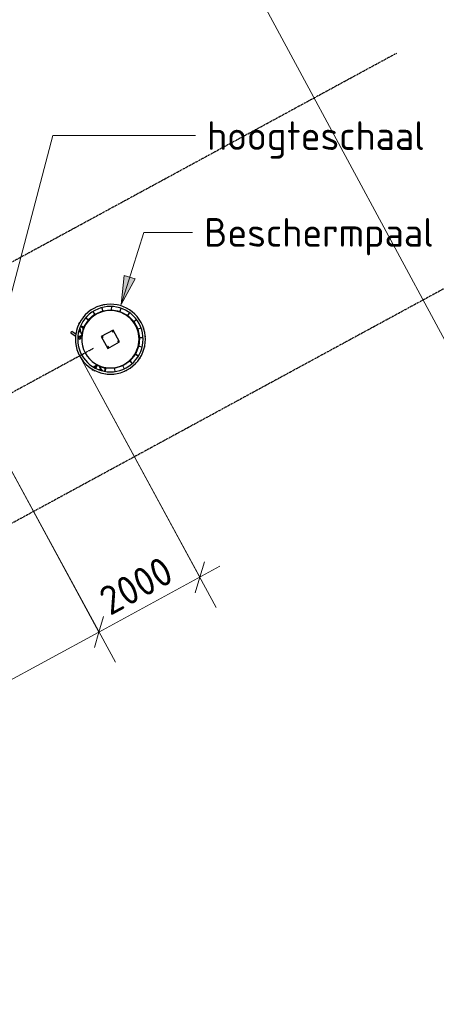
# Model space of a CAD drawing. Header units: millimetres. Extents: x 1069 to 250059, y -65909 to 70891.
# Tile 40 of 109: x 106157 to 113419, y -1448 to 15712. Entities that reach past the tile are written whole.
import ezdxf

# ---------------------------------------------------------------- set-up
doc = ezdxf.new("R2010")
doc.units = ezdxf.units.MM
doc.linetypes.add('Grid Line', pattern=[22.225, 12.7, -3.175, 3.175, -3.175])
for name, color, linetype, lineweight in [('B-CO-OG-INFO-G', 50, 'Continuous', 18), ('N-CO-BC-BETONVORM-G', 50, 'Continuous', 25), ('N-CO-BC-BETONVORM-G-1', 50, 'Continuous', 18), ('N-CO-HC-HOUTVORM-G', 30, 'Continuous', 18), ('N-CO-KC-KUNSTSTOFVORM-G', 7, 'Continuous', 13), ('N-CO-SC-STAALVORM-G', 10, 'Continuous', 25), ('X-XX-AL-M', 7, 'Continuous', 18), ('X-XX-AL-M-200', 7, 'Continuous', 18), ('X-XX-AL-T25-1', 7, 'Continuous', 13), ('X-XX-AL-T25-2', 210, 'Continuous', 13), ('X_XX_AL_STRAMIENLIJN_G-1', 7, 'Grid Line', 25), ('XR-463688-KL_Blauwverlaat_dwg-1', 50, 'Continuous', 18)]:
    doc.layers.add(name, color=color, linetype=linetype, lineweight=lineweight)
doc.styles.add('NLCS-ISO_3', font='NLCS-ISO.ttf', dxfattribs={"height": 500})
doc.dimstyles.new('2_5_NLCS_diagonal', dxfattribs={"dimscale": 304.8, "dimtxt": 501.377484, "dimasz": 1.312336, "dimexe": 1.968504, "dimexo": 0.0625, "dimgap": 0, "dimtad": 1, "dimdec": 0, "dimzin": 0, "dimdsep": 46, "dimtxsty": 'NLCS-ISO_3', "dimblk1": 'OBLIQUE', "dimblk2": 'OBLIQUE', "dimsah": 1, "dimcen": 0.09, "dimdle": 1.312336, "dimazin": 0, "dimtfac": 1, "dimtdec": 4, "dimtix": 1, "dimtmove": 0, "dimatfit": 3, "dimfxl": 1.968504, "dimfxlon": 1, "dimtvp": 1, "dimtolj": 1, "dimtzin": 0, "dimarcsym": 2})

# ---------------------------------------------------------------- blocks, each defined once
blk = doc.blocks.new('XR-463688-KL_Blauwverlaat_dwg-3329013-N_A_P_ Copy 1')
at = {"layer": 'B-CO-OG-INFO-G', "flags": 128}
blk.add_lwpolyline([(16561, 103509), (82108, -15771), (75758, -19211), (9520, 103509)], dxfattribs=at)
blk = doc.blocks.new('GM_Wrijfstijl_boven_beschermpaal - GM_Wrijfstijl_boven_beschermpaal-V52-N_A_P_ Copy 1')
at = {"layer": 'N-CO-HC-HOUTVORM-G'}
for p, q in [((-76, 100), (-80, 96)), ((-29, 100), (-76, 100)), ((76, 100), (29, 100)), ((80, 96), (76, 100))]:
    blk.add_line(p, q, dxfattribs=at)
at = {"layer": 'N-CO-KC-KUNSTSTOFVORM-G'}
for p, q in [((-81, 55), (-73, 0)), ((73, 0), (81, 55)), ((-73, 0), (73, 0))]:
    blk.add_line(p, q, dxfattribs=at)
blk = doc.blocks.new('GM_Wrijfstijl_boven_beschermpaal - GM_Wrijfstijl_boven_beschermpaal-V53-N_A_P_ Copy 1')
at = {"layer": 'N-CO-HC-HOUTVORM-G'}
for p, q in [((-76, 100), (-80, 96)), ((-27, 100), (-76, 100)), ((76, 100), (31, 100)), ((80, 96), (76, 100))]:
    blk.add_line(p, q, dxfattribs=at)
at = {"layer": 'N-CO-KC-KUNSTSTOFVORM-G'}
for p, q in [((-81, 55), (-73, 0)), ((73, 0), (81, 55)), ((-73, 0), (73, 0))]:
    blk.add_line(p, q, dxfattribs=at)
blk = doc.blocks.new('GM_Wrijfstijl_boven_beschermpaal - GM_Wrijfstijl_boven_beschermpaal-V54-N_A_P_ Copy 1')
at = {"layer": 'N-CO-BC-BETONVORM-G-1'}
h = blk.add_hatch(dxfattribs=at)
h.set_pattern_fill('ACO-HOUT_01', color=256, style=0, pattern_type=2)
h.set_pattern_definition([(72.504, (-13055.9, -18742.17), (-363.374, 114.5435), []), (162.504, (-13055.9, -18742.17), (-841.292, -134.287), [952.5, -571.5])])
h.paths.add_polyline_path([(81, 96), (76, 100), (33, 100)], flags=0)
h.paths.add_polyline_path([(-24, 100), (-76, 100), (-80, 96), (-65, 98), (-55, 98)], flags=0)
at = {"layer": 'N-CO-HC-HOUTVORM-G'}
for p, q in [((-76, 100), (-80, 96)), ((-25, 100), (-76, 100)), ((76, 100), (34, 100)), ((81, 96), (76, 100))]:
    blk.add_line(p, q, dxfattribs=at)
at = {"layer": 'N-CO-KC-KUNSTSTOFVORM-G'}
for p, q in [((-81, 55), (-73, 0)), ((73, 0), (81, 55)), ((-73, 0), (73, 0))]:
    blk.add_line(p, q, dxfattribs=at)
blk = doc.blocks.new('GM_Wrijfstijl_boven_beschermpaal - GM_Wrijfstijl_boven_beschermpaal-V55-N_A_P_ Copy 1')
at = {"layer": 'N-CO-HC-HOUTVORM-G'}
for p, q in [((-76, 100), (-80, 96)), ((-25, 100), (-76, 100)), ((76, 100), (37, 100)), ((81, 95), (76, 100))]:
    blk.add_line(p, q, dxfattribs=at)
at = {"layer": 'N-CO-KC-KUNSTSTOFVORM-G'}
for p, q in [((-81, 55), (-73, 0)), ((73, 0), (81, 55)), ((-73, 0), (73, 0))]:
    blk.add_line(p, q, dxfattribs=at)
blk = doc.blocks.new('GM_Wrijfstijl_boven_beschermpaal - GM_Wrijfstijl_boven_beschermpaal-V56-N_A_P_ Copy 1')
at = {"layer": 'N-CO-HC-HOUTVORM-G'}
for p, q in [((-76, 100), (-81, 95)), ((-48, 100), (-76, 100)), ((76, 100), (46, 100)), ((81, 95), (76, 100))]:
    blk.add_line(p, q, dxfattribs=at)
at = {"layer": 'N-CO-KC-KUNSTSTOFVORM-G'}
for p, q in [((-81, 55), (-73, 0)), ((73, 0), (81, 55)), ((-73, 0), (73, 0))]:
    blk.add_line(p, q, dxfattribs=at)
blk = doc.blocks.new('GM_Wrijfstijl_boven_beschermpaal - GM_Wrijfstijl_boven_beschermpaal-V57-N_A_P_ Copy 1')
at = {"layer": 'N-CO-HC-HOUTVORM-G'}
for p, q in [((-76, 100), (-81, 95)), ((-45, 100), (-76, 100)), ((76, 100), (49, 100)), ((81, 95), (76, 100))]:
    blk.add_line(p, q, dxfattribs=at)
at = {"layer": 'N-CO-KC-KUNSTSTOFVORM-G'}
for p, q in [((-81, 55), (-73, 0)), ((73, 0), (81, 55)), ((-73, 0), (73, 0))]:
    blk.add_line(p, q, dxfattribs=at)
blk = doc.blocks.new('GM_Wrijfstijl_boven_beschermpaal - GM_Wrijfstijl_boven_beschermpaal-V58-N_A_P_ Copy 1')
at = {"layer": 'N-CO-BC-BETONVORM-G-1'}
h = blk.add_hatch(dxfattribs=at)
h.set_pattern_fill('ACO-HOUT_01', color=256, style=0, pattern_type=2)
h.set_pattern_definition([(38.504, (-21020.24, -8324.06), (-237.199, 298.157), []), (128.504, (-21020.24, -8324.06), (-772.555, 359.1154), [952.5, -571.5])])
h.paths.add_polyline_path([(-81, 95), (-44, 99), (-76, 100)], flags=0)
h.paths.add_polyline_path([(81, 95), (76, 100), (41, 100)], flags=0)
at = {"layer": 'N-CO-HC-HOUTVORM-G'}
for p, q in [((-76, 100), (-81, 95)), ((-27, 100), (-76, 100)), ((76, 100), (40, 100)), ((81, 95), (76, 100))]:
    blk.add_line(p, q, dxfattribs=at)
at = {"layer": 'N-CO-KC-KUNSTSTOFVORM-G'}
for p, q in [((-81, 55), (-73, 0)), ((73, 0), (81, 55)), ((-73, 0), (73, 0))]:
    blk.add_line(p, q, dxfattribs=at)
blk = doc.blocks.new('GM_Wrijfstijl_boven_beschermpaal - GM_Wrijfstijl_boven_beschermpaal-V59-N_A_P_ Copy 1')
at = {"layer": 'N-CO-HC-HOUTVORM-G'}
for p, q in [((-76, 100), (-81, 95)), ((-36, 100), (-76, 100)), ((76, 100), (43, 100)), ((81, 95), (76, 100))]:
    blk.add_line(p, q, dxfattribs=at)
at = {"layer": 'N-CO-KC-KUNSTSTOFVORM-G'}
for p, q in [((-81, 55), (-73, 0)), ((73, 0), (81, 55)), ((-73, 0), (73, 0))]:
    blk.add_line(p, q, dxfattribs=at)
blk = doc.blocks.new('GM_Wrijfstijl_boven_beschermpaal - GM_Wrijfstijl_boven_beschermpaal-V60-N_A_P_ Copy 1')
at = {"layer": 'N-CO-BC-BETONVORM-G-1'}
h = blk.add_hatch(dxfattribs=at)
h.set_pattern_fill('ACO-HOUT_01', color=256, style=0, pattern_type=2)
h.set_pattern_definition([(303.504, (-5954.3, 22129.47), (317.696, 210.31), []), (33.504, (-5954.3, 22129.47), (425.0815, 738.316), [952.5, -571.5])])
h.paths.add_polyline_path([(-80, -97), (-76, -100), (-52, -98), (-66, -98)], flags=0)
h.paths.add_polyline_path([(31, -100), (76, -100), (80, -96), (33, -100)], flags=0)
at = {"layer": 'N-CO-HC-HOUTVORM-G'}
for p, q in [((-80, -96), (-76, -100)), ((-76, -100), (-27, -100)), ((31, -100), (76, -100)), ((76, -100), (80, -96))]:
    blk.add_line(p, q, dxfattribs=at)
at = {"layer": 'N-CO-KC-KUNSTSTOFVORM-G'}
for p, q in [((-73, 0), (-81, -55)), ((73, 0), (-73, 0)), ((81, -55), (73, 0))]:
    blk.add_line(p, q, dxfattribs=at)
blk = doc.blocks.new('GM_Wrijfstijl_boven_beschermpaal - GM_Wrijfstijl_boven_beschermpaal-V61-N_A_P_ Copy 1')
at = {"layer": 'N-CO-HC-HOUTVORM-G'}
for p, q in [((-80, -96), (-76, -100)), ((-76, -100), (-25, -100)), ((34, -100), (76, -100)), ((76, -100), (81, -96))]:
    blk.add_line(p, q, dxfattribs=at)
at = {"layer": 'N-CO-KC-KUNSTSTOFVORM-G'}
for p, q in [((-73, 0), (-81, -55)), ((73, 0), (-73, 0)), ((81, -55), (73, 0))]:
    blk.add_line(p, q, dxfattribs=at)
blk = doc.blocks.new('GM_Wrijfstijl_boven_beschermpaal - GM_Wrijfstijl_boven_beschermpaal-V62-N_A_P_ Copy 1')
at = {"layer": 'N-CO-HC-HOUTVORM-G'}
for p, q in [((-80, -96), (-76, -100)), ((-76, -100), (-25, -100)), ((37, -100), (76, -100)), ((76, -100), (81, -95))]:
    blk.add_line(p, q, dxfattribs=at)
at = {"layer": 'N-CO-KC-KUNSTSTOFVORM-G'}
for p, q in [((-73, 0), (-81, -55)), ((73, 0), (-73, 0)), ((81, -55), (73, 0))]:
    blk.add_line(p, q, dxfattribs=at)
blk = doc.blocks.new('GM_Wrijfstijl_boven_beschermpaal - GM_Wrijfstijl_boven_beschermpaal-V63-N_A_P_ Copy 1')
at = {"layer": 'N-CO-BC-BETONVORM-G-1'}
h = blk.add_hatch(dxfattribs=at)
h.set_pattern_fill('ACO-HOUT_01', color=256, style=0, pattern_type=2)
h.set_pattern_definition([(28.504, (-22058.14, -3539.2), (-181.821, 334.8166), []), (118.504, (-22058.14, -3539.2), (-698.4584, 487.8124), [952.5, -571.5])])
h.paths.add_polyline_path([(-76, -100), (-62, -98), (-81, -95)], flags=0)
h.paths.add_polyline_path([(45, -100), (76, -100), (81, -95)], flags=0)
at = {"layer": 'N-CO-HC-HOUTVORM-G'}
for p, q in [((-81, -95), (-76, -100)), ((-76, -100), (-48, -100)), ((46, -100), (76, -100)), ((76, -100), (81, -95))]:
    blk.add_line(p, q, dxfattribs=at)
at = {"layer": 'N-CO-KC-KUNSTSTOFVORM-G'}
for p, q in [((-73, 0), (-81, -55)), ((73, 0), (-73, 0)), ((81, -55), (73, 0))]:
    blk.add_line(p, q, dxfattribs=at)
blk = doc.blocks.new('GM_Wrijfstijl_boven_beschermpaal - GM_Wrijfstijl_boven_beschermpaal-V64-N_A_P_ Copy 1')
at = {"layer": 'N-CO-HC-HOUTVORM-G'}
for p, q in [((-81, -95), (-76, -100)), ((-76, -100), (-45, -100)), ((49, -100), (76, -100)), ((76, -100), (81, -95))]:
    blk.add_line(p, q, dxfattribs=at)
at = {"layer": 'N-CO-KC-KUNSTSTOFVORM-G'}
for p, q in [((-73, 0), (-81, -55)), ((73, 0), (-73, 0)), ((81, -55), (73, 0))]:
    blk.add_line(p, q, dxfattribs=at)
blk = doc.blocks.new('GM_Wrijfstijl_boven_beschermpaal - GM_Wrijfstijl_boven_beschermpaal-V65-N_A_P_ Copy 1')
at = {"layer": 'N-CO-BC-BETONVORM-G-1'}
h = blk.add_hatch(dxfattribs=at)
h.set_pattern_fill('ACO-HOUT_01', color=256, style=0, pattern_type=2)
h.set_pattern_definition([(354.504, (-20550.2, 9487.5), (36.491, 379.2485), []), (84.504, (-20550.2, 9487.5), (-306.267, 794.988), [952.5, -571.5])])
h.paths.add_polyline_path([(-81, -95), (-76, -100), (-60, -99)], flags=0)
h.paths.add_polyline_path([(39, -100), (76, -100), (81, -95), (67, -97)], flags=0)
at = {"layer": 'N-CO-HC-HOUTVORM-G'}
for p, q in [((-81, -95), (-76, -100)), ((-76, -100), (-27, -100)), ((40, -100), (76, -100)), ((76, -100), (81, -95))]:
    blk.add_line(p, q, dxfattribs=at)
at = {"layer": 'N-CO-KC-KUNSTSTOFVORM-G'}
for p, q in [((-73, 0), (-81, -52)), ((73, 0), (-73, 0)), ((81, -55), (73, 0))]:
    blk.add_line(p, q, dxfattribs=at)
blk = doc.blocks.new('GM_Wrijfstijl_boven_beschermpaal - GM_Wrijfstijl_boven_beschermpaal-V66-N_A_P_ Copy 1')
at = {"layer": 'N-CO-HC-HOUTVORM-G'}
for p, q in [((-81, -95), (-76, -100)), ((-76, -100), (-36, -100)), ((43, -100), (76, -100)), ((76, -100), (81, -95))]:
    blk.add_line(p, q, dxfattribs=at)
at = {"layer": 'N-CO-KC-KUNSTSTOFVORM-G'}
for p, q in [((-73, 0), (-81, -55)), ((73, 0), (-73, 0)), ((81, -55), (73, 0))]:
    blk.add_line(p, q, dxfattribs=at)
blk = doc.blocks.new('GM_kopplaat_uitwellingerga - GM_kopplaat_uitwellingerga-3478483-N_A_P_ Copy 1')
at = {"layer": 'N-CO-SC-STAALVORM-G'}
for start, end in [(360, 180), (180, 360)]:
    blk.add_arc((0, 0), 500, start, end, dxfattribs=at)
blk = doc.blocks.new('GM_type2 - GM_type2-3480043-N_A_P_ Copy 1')
at = {"layer": 'N-CO-SC-STAALVORM-G'}
for p, q in [((-7, 61), (-7, 0)), ((-7, 0), (7, 0)), ((7, 0), (7, 61))]:
    blk.add_line(p, q, dxfattribs=at)
blk = doc.blocks.new('GM_Type10 - GM_Type10-V67-N_A_P_ Copy 1')
at = {"layer": 'N-CO-SC-STAALVORM-G'}
for p, q in [((-16, 0), (-16, -9)), ((16, -9), (16, 0))]:
    blk.add_line(p, q, dxfattribs=at)
blk = doc.blocks.new('GM_Type10 - GM_Type10-3481840-N_A_P_ Copy 1')
at = {"layer": 'N-CO-SC-STAALVORM-G'}
for p, q in [((-16, 0), (-16, -9)), ((16, -10), (16, 0))]:
    blk.add_line(p, q, dxfattribs=at)
blk = doc.blocks.new('GM_Type10 - GM_Type10-V50-N_A_P_ Copy 1')
at = {"layer": 'N-CO-SC-STAALVORM-G'}
for p, q in [((-16, 0), (-16, -8)), ((16, -10), (16, 0))]:
    blk.add_line(p, q, dxfattribs=at)
blk = doc.blocks.new('GM_Type10 - GM_Type10-V68-N_A_P_ Copy 1')
at = {"layer": 'N-CO-SC-STAALVORM-G'}
for p, q in [((-16, 0), (-16, -9)), ((16, -10), (16, 0))]:
    blk.add_line(p, q, dxfattribs=at)
blk = doc.blocks.new('GM_Type10 - GM_Type10-V69-N_A_P_ Copy 1')
at = {"layer": 'N-CO-SC-STAALVORM-G'}
for p, q in [((-16, 0), (-16, -10)), ((16, -9), (16, 0))]:
    blk.add_line(p, q, dxfattribs=at)
blk = doc.blocks.new('GM_Type10 - GM_Type10-V70-N_A_P_ Copy 1')
at = {"layer": 'N-CO-SC-STAALVORM-G'}
for p, q in [((-16, 0), (-16, -10)), ((16, -8), (16, 0))]:
    blk.add_line(p, q, dxfattribs=at)
blk = doc.blocks.new('GM_Type10 - GM_Type10-V71-N_A_P_ Copy 1')
at = {"layer": 'N-CO-SC-STAALVORM-G'}
for p, q in [((-16, 0), (-16, -9)), ((16, -10), (16, 0))]:
    blk.add_line(p, q, dxfattribs=at)
blk = doc.blocks.new('GM_Type10 - GM_Type10-V72-N_A_P_ Copy 1')
at = {"layer": 'N-CO-SC-STAALVORM-G'}
for p, q in [((-16, 0), (-16, -10)), ((16, -9), (16, 0))]:
    blk.add_line(p, q, dxfattribs=at)
blk = doc.blocks.new('GM_Type10 - GM_Type10-V43-N_A_P_ Copy 1')
at = {"layer": 'N-CO-SC-STAALVORM-G'}
for p, q in [((-16, 9), (-16, 0)), ((16, 0), (16, 10))]:
    blk.add_line(p, q, dxfattribs=at)
blk = doc.blocks.new('GM_Type10 - GM_Type10-V44-N_A_P_ Copy 1')
at = {"layer": 'N-CO-SC-STAALVORM-G'}
for p, q in [((-16, 8), (-16, 0)), ((16, 0), (16, 10))]:
    blk.add_line(p, q, dxfattribs=at)
blk = doc.blocks.new('GM_type3 - GM_type3-V73-N_A_P_ Copy 1')
at = {"layer": 'N-CO-SC-STAALVORM-G'}
for p, q in [((7, 110), (-8, 110)), ((-8, 103), (-8, 110)), ((-8, 0), (-8, 60)), ((-8, 0), (7, 0)), ((7, 110), (7, 102)), ((7, 60), (7, 0))]:
    blk.add_line(p, q, dxfattribs=at)
blk = doc.blocks.new('GM_type5 - GM_type5-3483963-N_A_P_ Copy 1')
at = {"layer": 'N-CO-SC-STAALVORM-G'}
for p, q in [((-15, 15), (0, 0)), ((68, 27), (39, 59))]:
    blk.add_line(p, q, dxfattribs=at)
for start, end in [(84.84, 88.2822), (80.0192, 80.519)]:
    blk.add_arc((-15, -508), 508, start, end, dxfattribs=at)
blk = doc.blocks.new('GM_type4 - GM_type4-3520903-N_A_P_ Copy 1')
at = {"layer": 'N-CO-SC-STAALVORM-G'}
for p, q in [((15, 0), (0, -15)), ((100, -9), (100, 10)), ((26, -61), (100, -9))]:
    blk.add_line(p, q, dxfattribs=at)
blk.add_arc((0, 508), 508, 271.7178, 281.3847, dxfattribs=at)
blk = doc.blocks.new('GM_M30 - M20-3491457-N_A_P_ Copy 1')
at = {"layer": 'N-CO-SC-STAALVORM-G'}
for p, q in [((19311, 10254), (19328, 10279)), ((19311, 10254), (19386, 10202)), ((19399, 10230), (19328, 10279)), ((19431, 10161), (19441, 10154)), ((19437, 10191), (19434, 10187)), ((19434, 10187), (19454, 10173)), ((19454, 10173), (19441, 10154)), ((19446, 10161), (19467, 10146)), ((19464, 10188), (19454, 10173)), ((19484, 10171), (19463, 10185)), ((19484, 10171), (19467, 10146))]:
    blk.add_line(p, q, dxfattribs=at)
blk = doc.blocks.new('GM_type7 - GM_type7-V74-N_A_P_ Copy 1')
at = {"layer": 'N-CO-SC-STAALVORM-G'}
for p, q in [((-20, 50), (-20, 0)), ((-20, 0), (-11, 0)), ((-3, 60), (-8, 60))]:
    blk.add_line(p, q, dxfattribs=at)
blk = doc.blocks.new('GM_type6 - GM_type6-3496029-N_A_P_ Copy 1')
at = {"layer": 'N-CO-SC-STAALVORM-G'}
for p, q in [((1, 0), (7, 0)), ((7, 0), (7, 36))]:
    blk.add_line(p, q, dxfattribs=at)
blk = doc.blocks.new('GM_type2 - GM_type2-3506823-N_A_P_ Copy 1')
at = {"layer": 'N-CO-SC-STAALVORM-G'}
for p, q in [((-7, 0), (-7, -61)), ((7, 0), (-7, 0)), ((7, -61), (7, 0))]:
    blk.add_line(p, q, dxfattribs=at)
blk = doc.blocks.new('GM_type3 - GM_type3-V75-N_A_P_ Copy 1')
at = {"layer": 'N-CO-SC-STAALVORM-G'}
for p, q in [((-7, -60), (-7, 0)), ((7, 0), (-7, 0)), ((7, 0), (7, -60)), ((-7, -110), (-7, -103)), ((-7, -110), (7, -110)), ((7, -103), (7, -110))]:
    blk.add_line(p, q, dxfattribs=at)
blk = doc.blocks.new('GM_type5 - GM_type5-V76-N_A_P_ Copy 1')
at = {"layer": 'N-CO-SC-STAALVORM-G'}
for p, q in [((0, 0), (-15, -15)), ((39, -59), (68, -27))]:
    blk.add_line(p, q, dxfattribs=at)
for start, end in [(271.7178, 275.16), (279.481, 279.9808)]:
    blk.add_arc((-15, 508), 508, start, end, dxfattribs=at)
blk = doc.blocks.new('GM_type4 - GM_type4-3486702-N_A_P_ Copy 1')
at = {"layer": 'N-CO-SC-STAALVORM-G'}
for p, q in [((0, 15), (15, 0)), ((100, 9), (26, 61)), ((100, -10), (100, 9))]:
    blk.add_line(p, q, dxfattribs=at)
blk.add_arc((0, -508), 508, 78.6153, 88.2822, dxfattribs=at)
blk = doc.blocks.new('GM_type7 - GM_type7-3496946-N_A_P_ Copy 1')
at = {"layer": 'N-CO-SC-STAALVORM-G'}
for p, q in [((-11, 0), (-20, 0)), ((-20, 0), (-20, -50)), ((-9, -60), (-3, -60))]:
    blk.add_line(p, q, dxfattribs=at)
blk = doc.blocks.new('GM_type6 - GM_type6-3505761-N_A_P_ Copy 1')
at = {"layer": 'N-CO-SC-STAALVORM-G'}
for p, q in [((7, 0), (1, 0)), ((7, -36), (7, 0))]:
    blk.add_line(p, q, dxfattribs=at)
blk = doc.blocks.new('GM_M30 - M20-V77-N_A_P_ Copy 1')
at = {"layer": 'N-CO-SC-STAALVORM-G'}
for p, q in [((19696, 9604), (19680, 9627)), ((19696, 9604), (19705, 9611)), ((19715, 9664), (19705, 9657)), ((19716, 9671), (19712, 9668)), ((19728, 9645), (19712, 9668)), ((19716, 9671), (19732, 9648)), ((19749, 9678), (19724, 9660)), ((19777, 9697), (19769, 9692)), ((19801, 9677), (19810, 9683))]:
    blk.add_line(p, q, dxfattribs=at)
blk = doc.blocks.new('GM_Bevestigingsplaat radardetector - GM_Bevestigingsplaat radardetector-3497412-N_A_P_ Copy 1')
at = {"layer": 'N-CO-SC-STAALVORM-G'}
for p, q in [((117.5, 117.5), (-117.5, 117.5)), ((-117.5, 117.5), (-117.5, -117.5)), ((117.5, -117.5), (117.5, 117.5)), ((-117.5, -117.5), (117.5, -117.5))]:
    blk.add_line(p, q, dxfattribs=at)
for centre, start, end in [((-100, 100), 0, 180), ((-100, 100), 180, 360), ((100, 100), 0, 180), ((100, 100), 180, 360), ((-100, -100), 0, 180), ((-100, -100), 180, 360), ((100, -100), 0, 180), ((100, -100), 180, 360)]:
    blk.add_arc(centre, 7, start, end, dxfattribs=at)
blk = doc.blocks.new('DIMBLOCK14-N_A_P_ Copy 1')
at = {"layer": 'X-XX-AL-M-200'}
for p, q in [((107203, 9851), (109582, 5468)), ((109296, 5995), (107203, 9851)), ((105649, 8522), (107825, 4514)), ((107539, 5041), (105649, 8522)), ((109648, 6186), (107539, 5041)), ((109296, 5995), (109377, 6266)), ((109296, 5995), (109216, 5724)), ((107539, 5041), (107619, 5312)), ((107539, 5041), (107459, 4770))]:
    blk.add_line(p, q, dxfattribs=at)
at = {"layer": 'X-XX-AL-M-200', "color": 0, "insert": (107492, 5757), "char_height": 500, "width": 1680.09, "attachment_point": 1, "rotation": 28.4956, "line_spacing_factor": 1.135194, "style": 'NLCS-ISO_3'}
blk.add_mtext('2000', dxfattribs=at)
blk = doc.blocks.new('_Oblique')
at = {"color": 0, "linetype": 'ByBlock', "lineweight": -2}
blk.add_line((-0.5, -0.5), (0.5, 0.5), dxfattribs=at)
blk = doc.blocks.new('DIMBLOCK15-N_A_P_ Copy 1')
at = {"layer": 'X-XX-AL-M-200'}
for p, q in [((105649, 8522), (107825, 4514)), ((107539, 5041), (105649, 8522)), ((107539, 5041), (107619, 5312)), ((107539, 5041), (98579, 177)), ((107539, 5041), (107459, 4770)), ((97509, 2147), (98865, -350)), ((98579, 177), (97509, 2147)), ((98579, 177), (98659, 448)), ((98579, 177), (98498, -94))]:
    blk.add_line(p, q, dxfattribs=at)
at = {"layer": 'X-XX-AL-M-200', "color": 0, "insert": (102070, 2814), "char_height": 500, "width": 1850.37, "attachment_point": 1, "rotation": 28.4956, "line_spacing_factor": 1.135194, "style": 'NLCS-ISO_3'}
blk.add_mtext('10195', dxfattribs=at)

msp = doc.modelspace()

# ---------------------------------------------------------------- hatches: boundary and pattern name
at = {"layer": 'X-XX-AL-T25-2'}
msp.add_hatch(color=256, dxfattribs=at).paths.add_polyline_path([(107925.8, 10749.3), (108171.1, 11196.3), (107980.2, 11256.3)], flags=0)

# ---------------------------------------------------------------- linework, layer by layer
at = {"layer": 'N-CO-SC-STAALVORM-G'}
for p, q in [((108213.7, 9964.2), (108204.6, 9967.9)), ((108112.8, 9814.3), (108118.8, 9809.3)), ((108140.4, 9833), (108132.9, 9839.2)), ((108193.2, 9938), (108201.4, 9934.6)), ((107717.9, 9645.8), (107717.8, 9636)), ((107749.8, 9635.7), (107749.8, 9644.1)), ((107864.7, 9660.4), (107867.1, 9652.2)), ((107897.8, 9661.3), (107895.3, 9669.9)), ((107999.9, 9719.4), (108005.2, 9711.4)), ((108031.9, 9729), (108026.8, 9736.9))]:
    msp.add_line(p, q, dxfattribs=at)
for radius, start, end in [(610, 118.49561, 298.49561), (570, 118.49561, 298.49561), (610, 298.49561, 118.49561), (570, 298.49561, 118.49561)]:
    msp.add_arc((107738.2, 10143.8), radius, start, end, dxfattribs=at)
at = {"layer": 'X-XX-AL-T25-2'}
for p, q in [((105521.6, 9089), (106737.6, 13691.8)), ((106737.6, 13691.8), (109221.6, 13691.8)), ((107925.8, 10749.3), (108320.4, 12005.8)), ((108320.4, 12005.8), (109170.8, 12005.8)), ((107980.2, 11256.3), (107925.8, 10749.3)), ((107925.8, 10749.3), (108171.1, 11196.3)), ((108171.1, 11196.3), (107980.2, 11256.3))]:
    msp.add_line(p, q, dxfattribs=at)
at = {"layer": 'X_XX_AL_STRAMIENLIJN_G-1'}
for p, q in [((112722.4, 15125.2), (59147.9, -13958.1)), ((114529.4, 11554.8), (61168.2, -17412.7)), ((107438.6, 9981.2), (72200.3, -9148.1))]:
    msp.add_line(p, q, dxfattribs=at)

# ---------------------------------------------------------------- block references
at = {"layer": 'N-CO-BC-BETONVORM-G'}
for name, p, rotation in [('GM_kopplaat_uitwellingerga - GM_kopplaat_uitwellingerga-3478483-N_A_P_ Copy 1', (107738.2, 10143.8), 118.4956063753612), ('GM_Wrijfstijl_boven_beschermpaal - GM_Wrijfstijl_boven_beschermpaal-V56-N_A_P_ Copy 1', (107408.3, 10530.2), 40.49560637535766), ('GM_Wrijfstijl_boven_beschermpaal - GM_Wrijfstijl_boven_beschermpaal-V59-N_A_P_ Copy 1', (107535.7, 10609.7), 23.49560637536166), ('GM_Wrijfstijl_boven_beschermpaal - GM_Wrijfstijl_boven_beschermpaal-V58-N_A_P_ Copy 1', (107680.8, 10648.6), 6.495606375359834), ('GM_Type10 - GM_Type10-V71-N_A_P_ Copy 1', (107680.8, 10648.6), 6.495606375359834), ('GM_Wrijfstijl_boven_beschermpaal - GM_Wrijfstijl_boven_beschermpaal-V55-N_A_P_ Copy 1', (107830.9, 10643.3), 349.4956063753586), ('GM_Type10 - GM_Type10-V68-N_A_P_ Copy 1', (107830.9, 10643.3), 349.4956063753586), ('GM_Wrijfstijl_boven_beschermpaal - GM_Wrijfstijl_boven_beschermpaal-V54-N_A_P_ Copy 1', (107972.8, 10594.4), 332.4956063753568), ('GM_Wrijfstijl_boven_beschermpaal - GM_Wrijfstijl_boven_beschermpaal-V57-N_A_P_ Copy 1', (107309.8, 10416.8), 57.49560637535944), ('GM_Type10 - GM_Type10-V69-N_A_P_ Copy 1', (107408.3, 10530.2), 40.49560637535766), ('GM_Type10 - GM_Type10-V72-N_A_P_ Copy 1', (107535.7, 10609.7), 23.49560637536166), ('GM_Type10 - GM_Type10-V50-N_A_P_ Copy 1', (107972.8, 10594.4), 332.4956063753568), ('GM_Wrijfstijl_boven_beschermpaal - GM_Wrijfstijl_boven_beschermpaal-V53-N_A_P_ Copy 1', (108094.3, 10506.1), 315.4956063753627), ('GM_Type10 - GM_Type10-3481840-N_A_P_ Copy 1', (108094.3, 10506.1), 315.4956063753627), ('GM_Wrijfstijl_boven_beschermpaal - GM_Wrijfstijl_boven_beschermpaal-V52-N_A_P_ Copy 1', (108184.7, 10386.2), 298.4956063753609), ('GM_type6 - GM_type6-3496029-N_A_P_ Copy 1', (107159.5, 10329), 173.7496761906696), ('GM_type4 - GM_type4-3520903-N_A_P_ Copy 1', (107269.8, 10339.1), 247.3713593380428), ('GM_type7 - GM_type7-V74-N_A_P_ Copy 1', (107186.8, 10326), 173.7496761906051), ('GM_type2 - GM_type2-3480043-N_A_P_ Copy 1', (107272.7, 10346), 67.37135933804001), ('GM_Type10 - GM_Type10-V70-N_A_P_ Copy 1', (107309.8, 10416.8), 57.49560637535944), ('GM_Bevestigingsplaat radardetector - GM_Bevestigingsplaat radardetector-3497412-N_A_P_ Copy 1', (107738.2, 10143.8), 118.4956063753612), ('GM_Type10 - GM_Type10-V67-N_A_P_ Copy 1', (108184.7, 10386.2), 298.4956063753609), ('GM_Wrijfstijl_boven_beschermpaal - GM_Wrijfstijl_boven_beschermpaal-V60-N_A_P_ Copy 1', (108236, 10245.1), 101.4956063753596), ('GM_type3 - GM_type3-V73-N_A_P_ Copy 1', (107232.4, 10191.7), 83.74967619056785), ('GM_type5 - GM_type5-3483963-N_A_P_ Copy 1', (107235.1, 10214.3), 83.74967619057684), ('GM_Type10 - GM_Type10-V43-N_A_P_ Copy 1', (108236, 10245.1), 101.4956063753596), ('GM_Wrijfstijl_boven_beschermpaal - GM_Wrijfstijl_boven_beschermpaal-V61-N_A_P_ Copy 1', (108243.9, 10095.1), 84.49560637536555), ('GM_Wrijfstijl_boven_beschermpaal - GM_Wrijfstijl_boven_beschermpaal-V62-N_A_P_ Copy 1', (108207.6, 9949.4), 67.49560637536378), ('GM_Type10 - GM_Type10-V44-N_A_P_ Copy 1', (108243.9, 10095.1), 84.49560637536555), ('GM_Wrijfstijl_boven_beschermpaal - GM_Wrijfstijl_boven_beschermpaal-V65-N_A_P_ Copy 1', (108130.2, 9820.7), 50.49560637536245), ('GM_type3 - GM_type3-V75-N_A_P_ Copy 1', (107502.8, 9693.6), 333.2415365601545), ('GM_type5 - GM_type5-V76-N_A_P_ Copy 1', (107523.2, 9683.6), 333.2415365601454), ('GM_type4 - GM_type4-3486702-N_A_P_ Copy 1', (107646.8, 9644.6), 169.6198534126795), ('GM_type7 - GM_type7-3496946-N_A_P_ Copy 1', (107590.6, 9582.2), 243.2415365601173), ('GM_type2 - GM_type2-3506823-N_A_P_ Copy 1', (107654.2, 9643.3), 349.6198534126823), ('GM_Wrijfstijl_boven_beschermpaal - GM_Wrijfstijl_boven_beschermpaal-V64-N_A_P_ Copy 1', (107733.8, 9635.9), 359.4956063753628), ('GM_Wrijfstijl_boven_beschermpaal - GM_Wrijfstijl_boven_beschermpaal-V63-N_A_P_ Copy 1', (107882.5, 9656.7), 16.49560637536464), ('GM_Wrijfstijl_boven_beschermpaal - GM_Wrijfstijl_boven_beschermpaal-V66-N_A_P_ Copy 1', (108018.6, 9720.2), 33.49560637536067), ('GM_type6 - GM_type6-3505761-N_A_P_ Copy 1', (107578.2, 9557.6), 243.2415365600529)]:
    msp.add_blockref(name, p, dxfattribs=dict(at, rotation=rotation))
for name in ['GM_M30 - M20-3491457-N_A_P_ Copy 1', 'GM_M30 - M20-V77-N_A_P_ Copy 1']:
    msp.add_blockref(name, (87737.1, 0), dxfattribs=at)
at = {"layer": 'XR-463688-KL_Blauwverlaat_dwg-1'}
msp.add_blockref('XR-463688-KL_Blauwverlaat_dwg-3329013-N_A_P_ Copy 1', (71249.6, -32617.5), dxfattribs=at)

# ---------------------------------------------------------------- texts
at = {"layer": 'X-XX-AL-T25-1', "char_height": 500, "attachment_point": 1, "style": 'NLCS-ISO_3'}
for s, insert, width in [('hoogteschaal herplaatsen op beschermpaal', (109421.6, 13941.8), 16274.256), ('Beschermpaal', (109370.8, 12255.8), 5050.631)]:
    msp.add_mtext(s, dxfattribs=dict(at, insert=insert, width=width))

# ---------------------------------------------------------------- dimensions: what is measured, and where the dimension line sits
at = {"layer": 'X-XX-AL-M'}
for base, p1, p2, override, picture, middle in [((107538.9, 5041.3), (107202.9, 9851.5), (105649.5, 8521.8), {"dimpost": '<>', "dimfxl": 2044.786726}, 'DIMBLOCK14-N_A_P_ Copy 1', (108298.3, 5738)), ((98578.7, 177.2), (105649.5, 8521.8), (97509.1, 2147.4), {"dimpost": '<>', "dimfxl": 10339.151921}, 'DIMBLOCK15-N_A_P_ Copy 1', (102939.5, 2828.9))]:
    dim = msp.add_linear_dim(base=base, p1=p1, p2=p2, angle=28.49561, dimstyle='2_5_NLCS_diagonal', override=override, dxfattribs=at)
    dim.commit()
    dim.dimension.update_dxf_attribs({"geometry": picture, "text_midpoint": middle})

doc.saveas('drawing.dxf')
